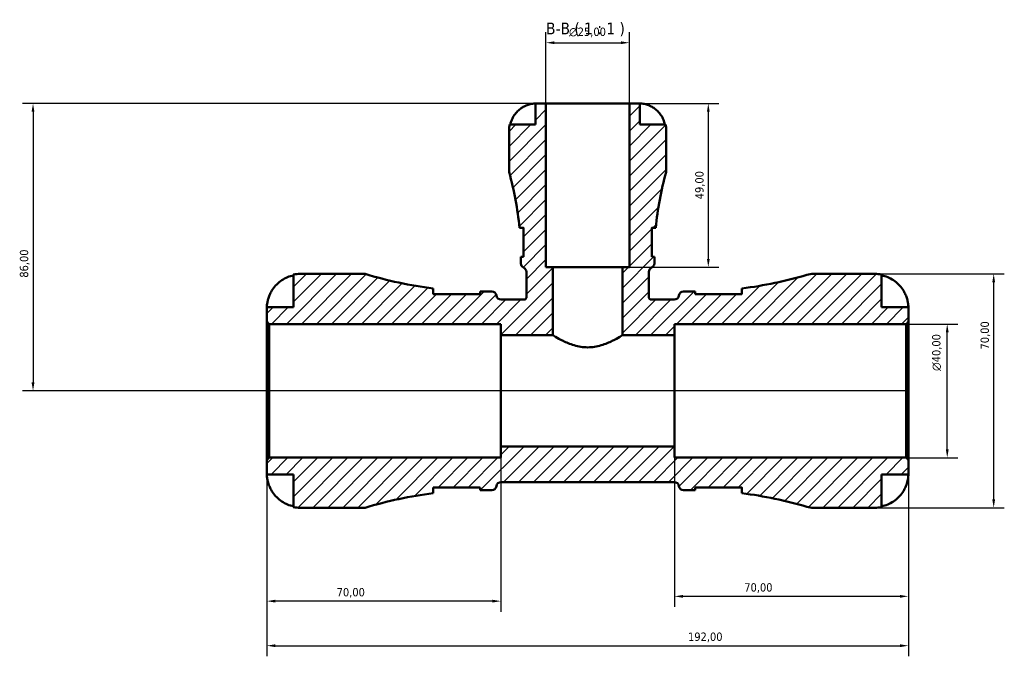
# Model space of a CAD drawing. Header units: millimetres. Extents: x 0 to 902, y 0 to 824.
# Tile 8 of 10: x 267 to 562, y 634 to 824. Entities that reach past the tile are written whole.
import ezdxf

# ---------------------------------------------------------------- set-up
doc = ezdxf.new("R2010")
doc.units = ezdxf.units.MM
for name, color, linetype, lineweight in [('Dimension (ISO)', 7, 'Continuous', 25), ('Hatch (ISO)', 7, 'Continuous', 18), ('Symbol (ISO)', 7, 'Continuous', 25), ('Visible (ISO)', 7, 'Continuous', 50)]:
    doc.layers.add(name, color=color, linetype=linetype, lineweight=lineweight)
doc.styles.add('Label Text (ISO)', font='tahoma.ttf')
doc.styles.add('Note Text (ISO)', font='tahoma.ttf')
doc.dimstyles.new('Default (ISO)', dxfattribs={"dimtxt": 2.5, "dimasz": 2.5, "dimexe": 3.175, "dimexo": 0, "dimgap": 0.762, "dimtad": 1, "dimrnd": 1e-08, "dimzin": 0, "dimtxsty": 'Note Text (ISO)', "dimcen": 0.09, "dimdle": 10, "dimclrd": 256, "dimclre": 256, "dimclrt": 232, "dimazin": 0, "dimtfac": 1.40208, "dimtmove": 0, "dimatfit": 3, "dimfxl": 1, "dimtolj": 1, "dimtzin": 0, "dimlwd": -1, "dimlwe": -1, "dimarcsym": 0})

# ---------------------------------------------------------------- blocks, each defined once
blk = doc.blocks.new('*D7')
at = {"layer": 'Defpoints', "color": 0, "transparency": 16777216}
for p in [(341.28, 692.6), (533.28, 692.6), (533.28, 637.03)]:
    blk.add_point(p, dxfattribs=at)
at = {"layer": 'Dimension (ISO)', "transparency": 16777216}
for p, q in [((341.28, 692.6), (341.28, 633.86)), ((533.28, 692.6), (533.28, 633.86)), ((343.78, 637.03), (530.78, 637.03))]:
    blk.add_line(p, q, dxfattribs=at)
for points in [[(343.78, 637.45), (343.78, 636.61), (341.28, 637.03)], [(530.78, 637.45), (530.78, 636.61), (533.28, 637.03)]]:
    blk.add_solid(points, dxfattribs=at)
at = {"layer": 'Dimension (ISO)', "color": 232, "true_color": 0xca0064, "transparency": 16777216, "insert": (467.33, 640.97), "char_height": 2.5, "attachment_point": 1, "style": 'Note Text (ISO)'}
blk.add_mtext('\\A1;192,00', dxfattribs=at)
blk = doc.blocks.new('*D8')
at = {"layer": 'Defpoints', "color": 0, "transparency": 16777216}
for p in [(463.28, 696.64), (533.28, 692.6), (463.28, 651.8)]:
    blk.add_point(p, dxfattribs=at)
at = {"layer": 'Dimension (ISO)', "transparency": 16777216}
for p, q in [((463.28, 696.64), (463.28, 648.62)), ((533.28, 692.6), (533.28, 648.62)), ((530.78, 651.8), (465.78, 651.8))]:
    blk.add_line(p, q, dxfattribs=at)
for points in [[(465.78, 652.21), (465.78, 651.38), (463.28, 651.8)], [(530.78, 652.21), (530.78, 651.38), (533.28, 651.8)]]:
    blk.add_solid(points, dxfattribs=at)
at = {"layer": 'Dimension (ISO)', "color": 232, "true_color": 0xca0064, "transparency": 16777216, "insert": (484.16, 655.73), "char_height": 2.5, "attachment_point": 1, "style": 'Note Text (ISO)'}
blk.add_mtext('\\A1;70,00', dxfattribs=at)
blk = doc.blocks.new('*D9')
at = {"layer": 'Defpoints', "color": 0, "transparency": 16777216}
for p in [(411.28, 696.64), (341.28, 692.6), (341.28, 650.37)]:
    blk.add_point(p, dxfattribs=at)
at = {"layer": 'Dimension (ISO)', "transparency": 16777216}
for p, q in [((411.28, 696.64), (411.28, 647.19)), ((341.28, 692.6), (341.28, 647.19)), ((408.78, 650.37), (343.78, 650.37))]:
    blk.add_line(p, q, dxfattribs=at)
for points in [[(343.78, 650.79), (343.78, 649.95), (341.28, 650.37)], [(408.78, 650.79), (408.78, 649.95), (411.28, 650.37)]]:
    blk.add_solid(points, dxfattribs=at)
at = {"layer": 'Dimension (ISO)', "color": 232, "true_color": 0xca0064, "transparency": 16777216, "insert": (362.16, 654.3), "char_height": 2.5, "attachment_point": 1, "style": 'Note Text (ISO)'}
blk.add_mtext('\\A1;70,00', dxfattribs=at)
blk = doc.blocks.new('*D10')
at = {"layer": 'Defpoints', "color": 0, "transparency": 16777216}
for p in [(449.78, 799.3), (447.7, 750.3), (473.4, 750.3)]:
    blk.add_point(p, dxfattribs=at)
at = {"layer": 'Dimension (ISO)', "transparency": 16777216}
for p, q in [((449.78, 799.3), (476.58, 799.3)), ((473.4, 796.8), (473.4, 752.8)), ((447.7, 750.3), (476.58, 750.3))]:
    blk.add_line(p, q, dxfattribs=at)
for points in [[(472.98, 796.8), (473.82, 796.8), (473.4, 799.3)], [(472.98, 752.8), (473.82, 752.8), (473.4, 750.3)]]:
    blk.add_solid(points, dxfattribs=at)
at = {"layer": 'Dimension (ISO)', "color": 232, "true_color": 0xca0064, "transparency": 16777216, "insert": (469.47, 770.63), "char_height": 2.5, "attachment_point": 1, "rotation": 90, "style": 'Note Text (ISO)'}
blk.add_mtext('\\A1;49,00', dxfattribs=at)
blk = doc.blocks.new('*D11')
at = {"layer": 'Defpoints', "color": 0, "transparency": 16777216}
for p in [(532.58, 733.3), (544.91, 733.3), (532.58, 693.3)]:
    blk.add_point(p, dxfattribs=at)
at = {"layer": 'Dimension (ISO)', "transparency": 16777216}
for p, q in [((532.58, 733.3), (548.08, 733.3)), ((544.91, 695.8), (544.91, 730.8)), ((532.58, 693.3), (548.08, 693.3))]:
    blk.add_line(p, q, dxfattribs=at)
for points in [[(544.49, 730.8), (545.33, 730.8), (544.91, 733.3)], [(544.49, 695.8), (545.33, 695.8), (544.91, 693.3)]]:
    blk.add_solid(points, dxfattribs=at)
at = {"layer": 'Dimension (ISO)', "color": 232, "true_color": 0xca0064, "transparency": 16777216, "insert": (540.38, 719.25), "char_height": 2.5, "attachment_point": 1, "rotation": 90, "style": 'Note Text (ISO)'}
blk.add_mtext('\\A1;\\fAIGDT|b0|i0;\\H2.5000;\\ln\\fTahoma|b0|i0;\\H2.5000;40,00', dxfattribs=at)
blk = doc.blocks.new('*D12')
at = {"layer": 'Defpoints', "color": 0, "transparency": 16777216}
for p in [(523.28, 748.3), (558.81, 748.3), (523.28, 678.3)]:
    blk.add_point(p, dxfattribs=at)
at = {"layer": 'Dimension (ISO)', "transparency": 16777216}
for p, q in [((523.28, 748.3), (561.99, 748.3)), ((558.81, 680.8), (558.81, 745.8)), ((523.28, 678.3), (561.99, 678.3))]:
    blk.add_line(p, q, dxfattribs=at)
for points in [[(558.4, 745.8), (559.23, 745.8), (558.81, 748.3)], [(558.4, 680.8), (559.23, 680.8), (558.81, 678.3)]]:
    blk.add_solid(points, dxfattribs=at)
at = {"layer": 'Dimension (ISO)', "color": 232, "true_color": 0xca0064, "transparency": 16777216, "insert": (554.88, 725.68), "char_height": 2.5, "attachment_point": 1, "rotation": 90, "style": 'Note Text (ISO)'}
blk.add_mtext('\\A1;70,00', dxfattribs=at)
blk = doc.blocks.new('*D13')
at = {"layer": 'Defpoints', "color": 0, "transparency": 16777216}
for p in [(449.78, 817.48), (424.78, 799.3), (449.78, 799.3)]:
    blk.add_point(p, dxfattribs=at)
at = {"layer": 'Dimension (ISO)', "transparency": 16777216}
for p, q in [((424.78, 799.3), (424.78, 820.66)), ((449.78, 799.3), (449.78, 820.66)), ((427.28, 817.48), (447.28, 817.48))]:
    blk.add_line(p, q, dxfattribs=at)
for points in [[(427.28, 817.9), (427.28, 817.07), (424.78, 817.48)], [(447.28, 817.9), (447.28, 817.07), (449.78, 817.48)]]:
    blk.add_solid(points, dxfattribs=at)
at = {"layer": 'Dimension (ISO)', "color": 232, "true_color": 0xca0064, "transparency": 16777216, "insert": (431.72, 822.01), "char_height": 2.5, "attachment_point": 1, "style": 'Note Text (ISO)'}
blk.add_mtext('\\A1;\\fAIGDT|b0|i0;\\H2.5000;\\ln\\fTahoma|b0|i0;\\H2.5000;25,00', dxfattribs=at)
blk = doc.blocks.new('*D14')
at = {"layer": 'Defpoints', "color": 0, "transparency": 16777216}
for p in [(424.78, 799.3), (271.28, 713.3), (533.28, 713.3)]:
    blk.add_point(p, dxfattribs=at)
at = {"layer": 'Dimension (ISO)', "transparency": 16777216}
for p, q in [((424.78, 799.3), (268.1, 799.3)), ((271.28, 796.8), (271.28, 715.8)), ((533.28, 713.3), (268.1, 713.3))]:
    blk.add_line(p, q, dxfattribs=at)
for points in [[(270.86, 796.8), (271.7, 796.8), (271.28, 799.3)], [(270.86, 715.8), (271.7, 715.8), (271.28, 713.3)]]:
    blk.add_solid(points, dxfattribs=at)
at = {"layer": 'Dimension (ISO)', "color": 232, "true_color": 0xca0064, "transparency": 16777216, "insert": (267.34, 747.16), "char_height": 2.5, "attachment_point": 1, "rotation": 90, "style": 'Note Text (ISO)'}
blk.add_mtext('\\A1;86,00', dxfattribs=at)

msp = doc.modelspace()

# ---------------------------------------------------------------- hatches: boundary and pattern name
at = {"layer": 'Hatch (ISO)'}
h = msp.add_hatch(dxfattribs=at)
h.set_pattern_fill('ANSI31', color=256, scale=25.4, style=0)
h.set_pattern_definition([(45, (0, 0), (-2.245064, 2.245064), [])])
edge = h.paths.add_edge_path()
edge.add_line((341.279, 734.003), (341.979, 733.303))
edge.add_line((341.979, 733.303), (411.279, 733.303))
edge.add_line((411.279, 733.303), (411.279, 729.969))
edge.add_line((411.279, 729.969), (426.862, 729.969))
edge.add_line((426.862, 729.969), (426.862, 750.303))
edge.add_line((426.862, 750.303), (424.779, 750.303))
edge.add_line((424.779, 750.303), (424.779, 799.303))
edge.add_line((424.779, 799.303), (421.654, 799.303))
edge.add_line((421.654, 799.303), (421.654, 793.003))
edge.add_line((421.654, 793.003), (413.938, 793.003))
edge.add_ellipse((421.654, 791.428), major_axis=(-7.716, 1.575), ratio=1, start_angle=0, end_angle=11.53696)
edge.add_line((413.779, 791.428), (413.779, 778.723))
edge.add_ellipse((323.452, 753.243), major_axis=(90.327, 25.48), ratio=1, start_angle=349.67164, end_angle=360, ccw=False)
edge.add_line((416.884, 762.115), (418.104, 762.115))
edge.add_line((418.104, 762.115), (418.104, 753.365))
edge.add_line((418.104, 753.365), (417.304, 753.365))
edge.add_ellipse((323.452, 753.243), major_axis=(93.852, 0.122), ratio=1, start_angle=359.92521, end_angle=360, ccw=False)
edge.add_line((417.304, 753.243), (417.304, 751.453))
edge.add_ellipse((418.704, 751.453), major_axis=(-1.4, 0), ratio=1, start_angle=0, end_angle=65.63802)
edge.add_ellipse((417.549, 748.903), major_axis=(0.577, 1.275), ratio=1, start_angle=294.36198, end_angle=360, ccw=False)
edge.add_line((418.949, 748.903), (418.949, 741.303))
edge.add_spline(control_points=[(418.949, 741.303), (418.949, 741.256), (418.944, 741.209), (418.925, 741.117), (418.911, 741.072), (418.857, 740.945), (418.806, 740.868), (418.676, 740.74), (418.599, 740.69), (418.43, 740.62), (418.34, 740.603), (418.249, 740.603)], knot_values=[-0.110237, -0.110237, -0.110237, -0.110237, -0.0961362, -0.0961362, -0.0820353, -0.0820353, -0.0546902, -0.0546902, -0.0273451, -0.0273451, 0, 0, 0, 0], degree=3, periodic=0)
edge.add_line((418.249, 740.603), (411.357, 740.603))
edge.add_ellipse((411.357, 742.003), major_axis=(0, -1.4), ratio=1, start_angle=277.18076, end_angle=360, ccw=False)
edge.add_ellipse((408.579, 741.653), major_axis=(1.389, 0.175), ratio=1, start_angle=0, end_angle=82.81924)
edge.add_line((408.579, 743.053), (405.779, 743.053))
edge.add_ellipse((405.779, 863.012), major_axis=(0, -119.959), ratio=1, start_angle=359.66566, end_angle=360, ccw=False)
edge.add_line((405.079, 743.055), (405.079, 742.253))
edge.add_line((405.079, 742.253), (391.079, 742.253))
edge.add_line((391.079, 742.253), (391.079, 743.957))
edge.add_ellipse((405.779, 863.012), major_axis=(-14.7, -119.055), ratio=1, start_angle=350.02517, end_angle=360, ccw=False)
edge.add_line((370.679, 748.303), (351.279, 748.303))
edge.add_ellipse((351.279, 738.303), major_axis=(0, 10), ratio=1, start_angle=0, end_angle=11.53696)
edge.add_line((349.279, 748.101), (349.279, 738.303))
edge.add_line((349.279, 738.303), (341.279, 738.303))
edge.add_line((341.279, 738.303), (341.279, 734.003))
edge = h.paths.add_edge_path()
edge.add_ellipse((504.911, 685.303), major_axis=(-1.992, -6.711), ratio=1, start_angle=0, end_angle=16.53458)
edge.add_line((504.911, 678.303), (523.279, 678.303))
edge.add_ellipse((523.279, 688.303), major_axis=(0, -10), ratio=1, start_angle=0, end_angle=11.53696)
edge.add_line((525.279, 678.505), (525.279, 688.303))
edge.add_line((525.279, 688.303), (533.279, 688.303))
edge.add_line((533.279, 688.303), (533.279, 692.603))
edge.add_line((533.279, 692.603), (532.579, 693.303))
edge.add_line((532.579, 693.303), (463.279, 693.303))
edge.add_line((463.279, 693.303), (463.279, 696.636))
edge.add_line((463.279, 696.636), (411.279, 696.636))
edge.add_line((411.279, 696.636), (411.279, 693.303))
edge.add_line((411.279, 693.303), (341.979, 693.303))
edge.add_line((341.979, 693.303), (341.279, 692.603))
edge.add_line((341.279, 692.603), (341.279, 688.303))
edge.add_line((341.279, 688.303), (349.279, 688.303))
edge.add_line((349.279, 688.303), (349.279, 678.505))
edge.add_ellipse((351.279, 688.303), major_axis=(-2, -9.798), ratio=1, start_angle=0, end_angle=11.53696)
edge.add_line((351.279, 678.303), (370.679, 678.303))
edge.add_ellipse((405.779, 563.593), major_axis=(-35.1, 114.709), ratio=1, start_angle=350.02517, end_angle=360, ccw=False)
edge.add_line((391.079, 682.649), (391.079, 684.353))
edge.add_line((391.079, 684.353), (405.079, 684.353))
edge.add_line((405.079, 684.353), (405.079, 683.551))
edge.add_ellipse((405.779, 563.593), major_axis=(-0.7, 119.957), ratio=1, start_angle=359.66566, end_angle=360, ccw=False)
edge.add_line((405.779, 683.553), (408.579, 683.553))
edge.add_ellipse((408.579, 684.953), major_axis=(0, -1.4), ratio=1, start_angle=0, end_angle=82.81924)
edge.add_ellipse((411.357, 684.603), major_axis=(-1.389, 0.175), ratio=1, start_angle=277.18076, end_angle=360, ccw=False)
edge.add_line((411.357, 686.003), (463.201, 686.003))
edge.add_ellipse((463.201, 684.603), major_axis=(0, 1.4), ratio=1, start_angle=277.18076, end_angle=360, ccw=False)
edge.add_ellipse((465.979, 684.953), major_axis=(-1.389, -0.175), ratio=1, start_angle=0, end_angle=82.81924)
edge.add_line((465.979, 683.553), (468.779, 683.553))
edge.add_ellipse((468.779, 563.593), major_axis=(0, 119.959), ratio=1, start_angle=359.66566, end_angle=360, ccw=False)
edge.add_line((469.479, 683.551), (469.479, 684.353))
edge.add_line((469.479, 684.353), (483.479, 684.353))
edge.add_line((483.479, 684.353), (483.479, 682.649))
edge.add_ellipse((468.779, 563.593), major_axis=(14.7, 119.055), ratio=1, start_angle=350.50423, end_angle=360, ccw=False)
edge = h.paths.add_edge_path()
edge.add_ellipse((504.911, 741.303), major_axis=(0, 7), ratio=1, start_angle=0, end_angle=16.53458)
edge.add_ellipse((468.779, 863.012), major_axis=(34.14, -114.999), ratio=1, start_angle=350.50423, end_angle=360, ccw=False)
edge.add_line((483.479, 743.957), (483.479, 742.253))
edge.add_line((483.479, 742.253), (469.479, 742.253))
edge.add_line((469.479, 742.253), (469.479, 743.055))
edge.add_ellipse((468.779, 863.012), major_axis=(0.7, -119.957), ratio=1, start_angle=359.66566, end_angle=360, ccw=False)
edge.add_line((468.779, 743.053), (465.979, 743.053))
edge.add_ellipse((465.979, 741.653), major_axis=(0, 1.4), ratio=1, start_angle=0, end_angle=82.81924)
edge.add_ellipse((463.201, 742.003), major_axis=(1.389, -0.175), ratio=1, start_angle=277.18076, end_angle=360, ccw=False)
edge.add_line((463.201, 740.603), (456.309, 740.603))
edge.add_spline(control_points=[(456.309, 740.603), (456.262, 740.603), (456.215, 740.607), (456.123, 740.626), (456.078, 740.64), (455.951, 740.694), (455.875, 740.746), (455.747, 740.876), (455.696, 740.953), (455.627, 741.121), (455.609, 741.212), (455.609, 741.303)], knot_values=[-0.110237, -0.110237, -0.110237, -0.110237, -0.0961362, -0.0961362, -0.0820353, -0.0820353, -0.0546902, -0.0546902, -0.0273451, -0.0273451, 0, 0, 0, 0], degree=3, periodic=0)
edge.add_line((455.609, 741.303), (455.609, 748.903))
edge.add_ellipse((457.009, 748.903), major_axis=(-1.4, 0), ratio=1, start_angle=294.36198, end_angle=360, ccw=False)
edge.add_ellipse((455.854, 751.453), major_axis=(0.578, -1.275), ratio=1, start_angle=0, end_angle=65.63802)
edge.add_line((457.254, 751.453), (457.254, 753.243))
edge.add_ellipse((551.106, 753.243), major_axis=(-93.852, 0), ratio=1, start_angle=359.92521, end_angle=360, ccw=False)
edge.add_line((457.254, 753.365), (456.454, 753.365))
edge.add_line((456.454, 753.365), (456.454, 762.115))
edge.add_line((456.454, 762.115), (457.674, 762.115))
edge.add_ellipse((551.106, 753.243), major_axis=(-93.432, 8.872), ratio=1, start_angle=349.67164, end_angle=360, ccw=False)
edge.add_line((460.779, 778.723), (460.779, 791.428))
edge.add_ellipse((452.904, 791.428), major_axis=(7.875, 0), ratio=1, start_angle=0, end_angle=11.53696)
edge.add_line((460.62, 793.003), (452.904, 793.003))
edge.add_line((452.904, 793.003), (452.904, 799.303))
edge.add_line((452.904, 799.303), (449.779, 799.303))
edge.add_line((449.779, 799.303), (449.779, 750.303))
edge.add_line((449.779, 750.303), (447.696, 750.303))
edge.add_line((447.696, 750.303), (447.696, 729.969))
edge.add_line((447.696, 729.969), (463.279, 729.969))
edge.add_line((463.279, 729.969), (463.279, 733.303))
edge.add_line((463.279, 733.303), (532.579, 733.303))
edge.add_line((532.579, 733.303), (533.279, 734.003))
edge.add_line((533.279, 734.003), (533.279, 738.303))
edge.add_line((533.279, 738.303), (525.279, 738.303))
edge.add_line((525.279, 738.303), (525.279, 748.101))
edge.add_ellipse((523.279, 738.303), major_axis=(2, 9.798), ratio=1, start_angle=0, end_angle=11.53696)
edge.add_line((523.279, 748.303), (504.911, 748.303))

# ---------------------------------------------------------------- linework, layer by layer
at = {"layer": 'Visible (ISO)'}
for p, q in [((424.779, 799.303), (421.654, 799.303)), ((421.654, 799.303), (421.654, 793.003)), ((424.779, 750.303), (424.779, 799.303)), ((449.779, 799.303), (424.779, 799.303)), ((452.904, 799.303), (449.779, 799.303)), ((449.779, 799.303), (449.779, 750.303)), ((452.904, 793.003), (452.904, 799.303)), ((421.654, 793.003), (413.938, 793.003)), ((460.62, 793.003), (452.904, 793.003)), ((413.779, 791.428), (413.779, 778.723)), ((460.779, 778.723), (460.779, 791.428)), ((416.884, 762.115), (418.104, 762.115)), ((418.104, 762.115), (418.104, 753.365)), ((456.454, 753.365), (456.454, 762.115)), ((456.454, 762.115), (457.674, 762.115)), ((418.104, 753.365), (417.304, 753.365)), ((417.304, 753.243), (417.304, 751.453)), ((457.254, 753.365), (456.454, 753.365)), ((457.254, 751.453), (457.254, 753.243)), ((418.949, 748.903), (418.949, 741.303)), ((426.862, 750.303), (424.779, 750.303)), ((426.862, 729.969), (426.862, 750.303)), ((447.696, 750.303), (426.862, 750.303)), ((449.779, 750.303), (447.696, 750.303)), ((447.696, 750.303), (447.696, 729.969)), ((455.609, 741.303), (455.609, 748.903)), ((349.279, 748.101), (349.279, 738.303)), ((370.679, 748.303), (351.279, 748.303)), ((523.279, 748.303), (504.911, 748.303)), ((525.279, 738.303), (525.279, 748.101)), ((391.079, 742.253), (391.079, 743.957)), ((405.079, 743.055), (405.079, 742.253)), ((408.579, 743.053), (405.779, 743.053)), ((468.779, 743.053), (465.979, 743.053)), ((469.479, 742.253), (469.479, 743.055)), ((483.479, 743.957), (483.479, 742.253)), ((405.079, 742.253), (391.079, 742.253)), ((418.249, 740.603), (411.357, 740.603)), ((463.201, 740.603), (456.309, 740.603)), ((483.479, 742.253), (469.479, 742.253)), ((349.279, 738.303), (341.279, 738.303)), ((341.279, 738.303), (341.279, 734.003)), ((533.279, 738.303), (525.279, 738.303)), ((533.279, 734.003), (533.279, 738.303)), ((341.279, 734.003), (341.979, 733.303)), ((341.279, 692.603), (341.279, 734.003)), ((532.579, 733.303), (533.279, 734.003)), ((533.279, 692.603), (533.279, 734.003)), ((341.979, 733.303), (411.279, 733.303)), ((341.979, 733.303), (341.979, 693.303)), ((411.279, 733.303), (411.279, 729.969)), ((463.279, 729.969), (463.279, 733.303)), ((463.279, 733.303), (532.579, 733.303)), ((532.579, 733.303), (532.579, 693.303)), ((411.279, 729.969), (426.862, 729.969)), ((411.279, 696.636), (411.279, 729.969)), ((447.696, 729.969), (463.279, 729.969)), ((463.279, 696.636), (463.279, 729.969)), ((463.279, 696.636), (411.279, 696.636)), ((411.279, 696.636), (411.279, 693.303)), ((463.279, 693.303), (463.279, 696.636)), ((341.979, 693.303), (341.279, 692.603)), ((341.279, 692.603), (341.279, 688.303)), ((411.279, 693.303), (341.979, 693.303)), ((532.579, 693.303), (463.279, 693.303)), ((533.279, 692.603), (532.579, 693.303)), ((533.279, 688.303), (533.279, 692.603)), ((341.279, 688.303), (349.279, 688.303)), ((349.279, 688.303), (349.279, 678.505)), ((525.279, 678.505), (525.279, 688.303)), ((525.279, 688.303), (533.279, 688.303)), ((391.079, 682.649), (391.079, 684.353)), ((391.079, 684.353), (405.079, 684.353)), ((405.079, 684.353), (405.079, 683.551)), ((411.357, 686.003), (463.201, 686.003)), ((469.479, 683.551), (469.479, 684.353)), ((469.479, 684.353), (483.479, 684.353)), ((483.479, 684.353), (483.479, 682.649)), ((405.779, 683.553), (408.579, 683.553)), ((465.979, 683.553), (468.779, 683.553)), ((351.279, 678.303), (370.679, 678.303)), ((504.911, 678.303), (523.279, 678.303))]:
    msp.add_line(p, q, dxfattribs=at)
for centre, radius, start, end in [((421.654, 791.428), 7.875, 168.46304, 180), ((452.904, 791.428), 7.875, 0, 11.53696), ((323.452, 753.243), 93.852, 5.42468, 15.75304), ((551.106, 753.243), 93.852, 164.24696, 174.57532), ((323.452, 753.243), 93.852, 0, 0.07479), ((551.106, 753.243), 93.852, 179.92521, 180), ((418.704, 751.453), 1.4, 180, 245.63802), ((417.549, 748.903), 1.4, 0, 65.63802), ((457.009, 748.903), 1.4, 114.36198, 180), ((455.854, 751.453), 1.4, 294.36198, 0), ((351.279, 738.303), 10, 90, 101.53696), ((405.779, 863.012), 119.959, 252.98636, 262.96119), ((468.779, 863.012), 119.959, 277.03881, 286.53458), ((504.911, 741.303), 7, 90, 106.53458), ((523.279, 738.303), 10, 78.46304, 90), ((405.779, 863.012), 119.959, 269.66566, 270), ((408.579, 741.653), 1.4, 7.18076, 90), ((465.979, 741.653), 1.4, 90, 172.81924), ((468.779, 863.012), 119.959, 270, 270.33434), ((411.357, 742.003), 1.4, 187.18076, 270), ((463.201, 742.003), 1.4, 270, 352.81924), ((408.579, 684.953), 1.4, 270, 352.81924), ((411.357, 684.603), 1.4, 90, 172.81924), ((463.201, 684.603), 1.4, 7.18076, 90), ((465.979, 684.953), 1.4, 187.18076, 270), ((405.779, 563.593), 119.959, 97.03881, 107.01364), ((405.779, 563.593), 119.959, 90, 90.33434), ((468.779, 563.593), 119.959, 89.66566, 90), ((468.779, 563.593), 119.959, 73.46542, 82.96119), ((351.279, 688.303), 10, 258.46304, 270), ((504.911, 685.303), 7, 253.46542, 270), ((523.279, 688.303), 10, 270, 281.53696)]:
    msp.add_arc(centre, radius, start, end, dxfattribs=at)
for points, knots in [([(418.504, 798.525), (418.635, 798.587), (418.767, 798.646), (419.093, 798.782), (419.285, 798.855), (419.674, 798.986), (419.869, 799.043), (420.318, 799.157), (420.56, 799.204), (421.043, 799.276), (421.261, 799.291), (421.571, 799.304), (421.654, 799.303), (421.654, 799.303)], [-0.50816407, -0.50816407, -0.50816407, -0.50816407, -0.46460526, -0.46460526, -0.40154747, -0.40154747, -0.3356183, -0.3356183, -0.24286964, -0.24286964, -0.12490659, -0.12490659, 0, 0, 0, 0]), ([(452.904, 799.303), (452.904, 799.303), (452.927, 799.303), (453.021, 799.302), (453.095, 799.3), (453.365, 799.286), (453.607, 799.266), (454.118, 799.181), (454.355, 799.131), (454.792, 799.013), (454.983, 798.954), (455.372, 798.818), (455.57, 798.74), (455.863, 798.614), (455.959, 798.57), (456.054, 798.525)], [-2.17667965, -2.17667965, -2.17667965, -2.17667965, -2.11086653, -2.11086653, -2.04055216, -2.04055216, -1.91738302, -1.91738302, -1.82942275, -1.82942275, -1.76558177, -1.76558177, -1.70117883, -1.70117883, -1.66961913, -1.66961913, -1.66961913, -1.66961913]), ([(414.152, 793.003), (414.255, 793.505), (414.41, 793.995), (414.778, 794.878), (415.026, 795.35), (415.618, 796.23), (415.961, 796.638), (416.653, 797.327), (417.068, 797.67), (417.834, 798.178), (418.171, 798.367), (418.504, 798.525)], [0.14941001, 0.14941001, 0.14941001, 0.14941001, 0.29044502, 0.29044502, 0.43634177, 0.43634177, 0.58223851, 0.58223851, 0.72934673, 0.72934673, 0.83526259, 0.83526259, 0.83526259, 0.83526259]), ([(456.054, 798.525), (456.387, 798.367), (456.724, 798.178), (457.49, 797.67), (457.904, 797.327), (458.597, 796.638), (458.94, 796.23), (459.531, 795.35), (459.78, 794.878), (460.148, 793.995), (460.303, 793.505), (460.406, 793.003)], [3.89239507, 3.89239507, 3.89239507, 3.89239507, 3.99831093, 3.99831093, 4.14541915, 4.14541915, 4.2913159, 4.2913159, 4.43721264, 4.43721264, 4.57824766, 4.57824766, 4.57824766, 4.57824766]), ([(418.104, 761.96), (418.059, 761.992), (418.014, 762.019), (417.877, 762.09), (417.79, 762.115), (417.711, 762.115)], [-0.21821666, -0.21821666, -0.21821666, -0.21821666, -0.17919667, -0.17919667, -0.09451991, -0.09451991, -0.09451991, -0.09451991]), ([(456.847, 762.115), (456.825, 762.115), (456.803, 762.113), (456.68, 762.093), (456.571, 762.042), (456.454, 761.96)], [-1.55065392, -1.55065392, -1.55065392, -1.55065392, -1.52734258, -1.52734258, -1.42704937, -1.42704937, -1.42704937, -1.42704937]), ([(342.239, 742.303), (342.444, 742.741), (342.692, 743.186), (343.348, 744.172), (343.783, 744.696), (344.656, 745.574), (345.175, 746.009), (346.294, 746.759), (346.893, 747.075), (348.016, 747.541), (348.64, 747.739), (349.279, 747.87)], [4.90264375, 4.90264375, 4.90264375, 4.90264375, 5.04224508, 5.04224508, 5.22854914, 5.22854914, 5.41380406, 5.41380406, 5.59905898, 5.59905898, 5.77859995, 5.77859995, 5.77859995, 5.77859995]), ([(525.279, 747.87), (525.918, 747.739), (526.542, 747.541), (527.665, 747.075), (528.264, 746.759), (529.382, 746.009), (529.901, 745.574), (530.775, 744.696), (531.21, 744.172), (531.866, 743.186), (532.114, 742.741), (532.319, 742.303)], [0.18972425, 0.18972425, 0.18972425, 0.18972425, 0.36926522, 0.36926522, 0.55452014, 0.55452014, 0.73977506, 0.73977506, 0.92607912, 0.92607912, 1.06568045, 1.06568045, 1.06568045, 1.06568045]), ([(391.079, 742.666), (391.079, 742.556), (391.108, 742.435), (391.173, 742.287), (391.181, 742.27), (391.189, 742.253)], [-2.4876076, -2.4876076, -2.4876076, -2.4876076, -2.37140373, -2.37140373, -2.35610794, -2.35610794, -2.35610794, -2.35610794]), ([(341.279, 738.303), (341.279, 738.303), (341.278, 738.356), (341.283, 738.578), (341.289, 738.761), (341.332, 739.232), (341.367, 739.512), (341.48, 740.109), (341.55, 740.412), (341.701, 740.93), (341.767, 741.134), (341.908, 741.527), (341.981, 741.715), (342.117, 742.037), (342.177, 742.17), (342.239, 742.303)], [0, 0, 0, 0, 0.11274969, 0.11274969, 0.24046199, 0.24046199, 0.3630761, 0.3630761, 0.46982648, 0.46982648, 0.53680834, 0.53680834, 0.59738122, 0.59738122, 0.64072731, 0.64072731, 0.64072731, 0.64072731]), ([(418.949, 741.303), (418.949, 741.256), (418.944, 741.209), (418.925, 741.117), (418.911, 741.072), (418.857, 740.945), (418.806, 740.868), (418.676, 740.74), (418.599, 740.69), (418.43, 740.62), (418.34, 740.603), (418.249, 740.603)], [-0.11023699, -0.11023699, -0.11023699, -0.11023699, -0.09613616, -0.09613616, -0.08203534, -0.08203534, -0.05469023, -0.05469023, -0.02734511, -0.02734511, 0, 0, 0, 0]), ([(456.309, 740.603), (456.262, 740.603), (456.215, 740.607), (456.123, 740.626), (456.078, 740.64), (455.951, 740.694), (455.875, 740.746), (455.747, 740.876), (455.696, 740.953), (455.627, 741.121), (455.609, 741.212), (455.609, 741.303)], [-0.11023699, -0.11023699, -0.11023699, -0.11023699, -0.09613616, -0.09613616, -0.08203534, -0.08203534, -0.05469023, -0.05469023, -0.02734511, -0.02734511, 0, 0, 0, 0]), ([(532.319, 742.303), (532.412, 742.104), (532.5, 741.903), (532.655, 741.514), (532.724, 741.327), (532.864, 740.911), (532.931, 740.686), (533.088, 740.081), (533.156, 739.726), (533.247, 739.077), (533.265, 738.802), (533.281, 738.408), (533.279, 738.303), (533.279, 738.303)], [-0.64798358, -0.64798358, -0.64798358, -0.64798358, -0.58129223, -0.58129223, -0.51957432, -0.51957432, -0.44316993, -0.44316993, -0.3085364, -0.3085364, -0.15881239, -0.15881239, 0, 0, 0, 0]), ([(426.862, 729.969), (426.862, 729.969), (427.14, 729.792), (428.216, 729.153), (429.013, 728.697), (430.821, 727.806), (431.965, 727.304), (433.875, 726.737), (434.545, 726.58), (435.907, 726.368), (436.599, 726.313), (437.279, 726.313)], [4.873864, 4.873864, 4.873864, 4.873864, 5.2784082, 5.2784082, 5.6829523, 5.6829523, 6.0907188, 6.0907188, 6.2946021, 6.2946021, 6.4984854, 6.4984854, 6.4984854, 6.4984854]), ([(437.279, 726.313), (437.959, 726.313), (438.651, 726.368), (440.013, 726.58), (440.683, 726.737), (442.593, 727.304), (443.737, 727.806), (445.545, 728.697), (446.342, 729.153), (447.418, 729.792), (447.696, 729.969), (447.696, 729.969)], [0, 0, 0, 0, 0.2038833, 0.2038833, 0.4077665, 0.4077665, 0.8155331, 0.8155331, 1.2200772, 1.2200772, 1.6246213, 1.6246213, 1.6246213, 1.6246213]), ([(342.239, 684.303), (342.17, 684.449), (342.104, 684.597), (341.944, 684.983), (341.854, 685.22), (341.688, 685.711), (341.615, 685.962), (341.463, 686.56), (341.401, 686.888), (341.311, 687.523), (341.293, 687.802), (341.277, 688.198), (341.279, 688.303), (341.279, 688.303)], [-0.64008532, -0.64008532, -0.64008532, -0.64008532, -0.59222185, -0.59222185, -0.51595037, -0.51595037, -0.43235608, -0.43235608, -0.30863031, -0.30863031, -0.15844955, -0.15844955, 0, 0, 0, 0]), ([(533.279, 688.303), (533.279, 688.303), (533.279, 688.26), (533.276, 688.083), (533.272, 687.941), (533.241, 687.493), (533.203, 687.149), (533.073, 686.473), (533.004, 686.18), (532.847, 685.641), (532.769, 685.404), (532.589, 684.917), (532.487, 684.67), (532.357, 684.384), (532.338, 684.343), (532.319, 684.303)], [-2.77804136, -2.77804136, -2.77804136, -2.77804136, -2.67672151, -2.67672151, -2.56558131, -2.56558131, -2.40960112, -2.40960112, -2.30519389, -2.30519389, -2.22617552, -2.22617552, -2.14450488, -2.14450488, -2.1308178, -2.1308178, -2.1308178, -2.1308178]), ([(349.279, 678.735), (348.64, 678.867), (348.016, 679.064), (346.893, 679.531), (346.294, 679.846), (345.175, 680.597), (344.656, 681.032), (343.783, 681.909), (343.348, 682.433), (342.692, 683.42), (342.444, 683.864), (342.239, 684.303)], [0.18972425, 0.18972425, 0.18972425, 0.18972425, 0.36926522, 0.36926522, 0.55452014, 0.55452014, 0.73977506, 0.73977506, 0.92607912, 0.92607912, 1.06568045, 1.06568045, 1.06568045, 1.06568045]), ([(391.189, 684.353), (391.187, 684.349), (391.185, 684.345), (391.114, 684.196), (391.079, 684.061), (391.079, 683.939)], [-0.27026735, -0.27026735, -0.27026735, -0.27026735, -0.26693558, -0.26693558, -0.1388148, -0.1388148, -0.1388148, -0.1388148]), ([(483.479, 683.939), (483.479, 684.051), (483.449, 684.174), (483.384, 684.321), (483.376, 684.337), (483.369, 684.353)], [-2.48162579, -2.48162579, -2.48162579, -2.48162579, -2.36396519, -2.36396519, -2.35012739, -2.35012739, -2.35012739, -2.35012739]), ([(532.319, 684.303), (532.114, 683.864), (531.866, 683.42), (531.21, 682.433), (530.775, 681.909), (529.901, 681.032), (529.382, 680.597), (528.264, 679.846), (527.665, 679.531), (526.542, 679.064), (525.918, 678.867), (525.279, 678.735)], [4.90264375, 4.90264375, 4.90264375, 4.90264375, 5.04224508, 5.04224508, 5.22854914, 5.22854914, 5.41380406, 5.41380406, 5.59905898, 5.59905898, 5.77859995, 5.77859995, 5.77859995, 5.77859995])]:
    msp.add_open_spline(points, degree=3, knots=knots, dxfattribs=at)
msp.add_open_spline([(483.369, 742.253), (483.442, 742.403), (483.479, 742.541), (483.479, 742.666)], degree=3, dxfattribs=at)

# ---------------------------------------------------------------- texts
at = {"layer": 'Symbol (ISO)', "insert": (424.839, 819.374), "char_height": 3.5, "attachment_point": 7, "style": 'Label Text (ISO)'}
msp.add_mtext('B-B ( 1 : 1 )', dxfattribs=at)

# ---------------------------------------------------------------- dimensions: what is measured, and where the dimension line sits
at = {"layer": 'Dimension (ISO)'}
for base, p1, p2, angle, picture, middle in [((449.779, 817.483), (424.779, 799.303), (449.779, 799.303), 180, '*D13', (437.279, 817.483)), ((544.908, 733.303), (532.579, 693.303), (532.579, 733.303), 90, '*D11', (544.908, 724.803))]:
    dim = msp.add_linear_dim(base=base, p1=p1, p2=p2, angle=angle, text='\\fAIGDT|b0|i0;\\H2.5000;\\ln\\fTahoma|b0|i0;\\H2.5000;<>', dimstyle='Default (ISO)', override={"dimdec": 2, "dimtp": 0, "dimtm": 0, "dimtdec": 2, "dimtofl": 0, "dimatfit": 1}, dxfattribs=at)
    dim.commit()
    dim.dimension.update_dxf_attribs({"geometry": picture, "text_midpoint": middle, "dimtype": 160})
for base, p1, p2, angle, picture, middle in [((271.279, 713.303), (424.779, 799.303), (533.279, 713.303), 90, '*D14', (271.279, 751.303)), ((473.4, 750.303), (449.779, 799.303), (447.696, 750.303), 270, '*D10', (473.4, 774.803)), ((558.814, 748.303), (523.279, 678.303), (523.279, 748.303), 270, '*D12', (558.814, 729.803)), ((341.279, 650.369), (411.279, 696.636), (341.279, 692.603), 180, '*D9', (366.279, 650.369)), ((463.279, 651.798), (533.279, 692.603), (463.279, 696.636), 180, '*D8', (488.279, 651.798)), ((533.279, 637.03), (341.279, 692.603), (533.279, 692.603), 180, '*D7', (472.279, 637.03))]:
    dim = msp.add_linear_dim(base=base, p1=p1, p2=p2, angle=angle, dimstyle='Default (ISO)', override={"dimdec": 2, "dimtp": 0, "dimtm": 0, "dimtdec": 2, "dimtofl": 0, "dimatfit": 1}, dxfattribs=at)
    dim.commit()
    dim.dimension.update_dxf_attribs({"geometry": picture, "text_midpoint": middle, "dimtype": 160})

doc.saveas('drawing.dxf')
